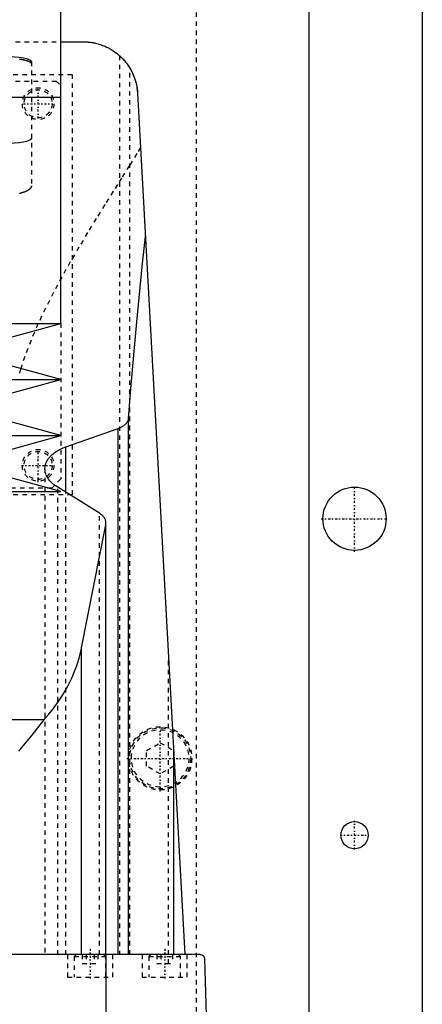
# Model space of a CAD drawing. Extents: x -125 to 125, y -123 to 447.
# Tile 8 of 9: x 36 to 125, y 106 to 323. Entities that reach past the tile are written whole.
import ezdxf

# ---------------------------------------------------------------- set-up
doc = ezdxf.new("R2010")
doc.units = 0
doc.linetypes.add('CENTER', pattern=[1.5, 0.45, -0.5, 0.05, -0.5])
doc.linetypes.add('DASHED', pattern=[2, 1, -1])
for name, color, linetype in [('AM_0', 7, 'CONTINUOUS'), ('AM_3', 7, 'DASHED'), ('AM_7', 7, 'CENTER')]:
    doc.layers.add(name, color=color, linetype=linetype)

msp = doc.modelspace()

# ---------------------------------------------------------------- linework, layer by layer
at = {"layer": 'AM_0', "color": 7, "linetype": 'CONTINUOUS'}
for p, q in [((125, 383), (125, 53)), ((100, 25), (100, 363)), ((45, 306.25), (45, 356.3)), ((45, 318.5), (50, 318.5)), ((61.98, 307.16), (72.48, 116.6)), ((-45, 306.25), (45, 306.25)), ((45, 256.2), (45, 306.25)), ((-45, 256.2), (45, 256.2)), ((22.5, 250), (45, 256.2)), ((45, 243.8), (22.5, 250)), ((-45, 243.8), (45, 243.8)), ((22.5, 237.6), (45, 243.8)), ((45, 231.4), (22.5, 237.6)), ((60, 116.6), (60, 235.17)), ((-45, 231.4), (45, 231.4)), ((22.5, 225.2), (45, 231.4)), ((46.13, 228.89), (57.68, 232.98)), ((57.68, 116.6), (57.68, 232.98)), ((46.13, 218.85), (46.13, 228.89)), ((45, 219), (22.5, 225.2)), ((-45, 219), (45, 219)), ((53.59, 214.2), (44.32, 219.97)), ((49.57, 184.45), (54.96, 211.64)), ((54.96, 116.6), (54.96, 211.64)), ((55, 116.6), (55, 212.05)), ((49.57, 116.6), (49.57, 184.45)), ((41.3, 168.52), (-41.3, 168.52)), ((70, 116.6), (70, 161.75)), ((70, 116.6), (70, 161.67)), ((75.83, 116.6), (-75.83, 116.6)), ((55.06, 34.5), (55.06, 116.6)), ((76.83, 115.63), (79, 34.5))]:
    msp.add_line(p, q, dxfattribs=at)
for points in [[(50, 318.5, 0), (50.04, 318.5, 0), (50.12, 318.5, 0), (50.2, 318.5, 0), (50.24, 318.5, 0), (50.28, 318.5, 0), (50.36, 318.49, 0), (50.44, 318.49, 0), (50.52, 318.49, 0), (50.6, 318.48, 0), (50.68, 318.48, 0), (50.72, 318.48, 0), (50.76, 318.48, 0), (50.83, 318.47, 0), (50.91, 318.47, 0), (50.99, 318.46, 0), (51.06, 318.45, 0), (51.14, 318.45, 0), (51.18, 318.44, 0), (51.21, 318.44, 0), (51.29, 318.43, 0), (51.36, 318.42, 0), (51.4, 318.42, 0), (51.43, 318.41, 0), (51.5, 318.41, 0), (51.57, 318.4, 0), (51.61, 318.39, 0), (51.64, 318.39, 0), (51.71, 318.38, 0), (51.78, 318.37, 0), (51.84, 318.36, 0), (51.91, 318.35, 0), (51.97, 318.34, 0), (52, 318.33, 0), (52.03, 318.33, 0), (52.09, 318.32, 0), (52.15, 318.31, 0), (52.21, 318.29, 0), (52.27, 318.28, 0), (52.33, 318.27, 0), (52.36, 318.27, 0), (52.38, 318.26, 0), (52.44, 318.25, 0), (52.49, 318.24, 0), (52.67, 318.2, 0), (52.97, 318.13, 0), (53.26, 318.05, 0), (53.39, 318.01, 0), (53.53, 317.97, 0), (53.79, 317.89, 0), (54.03, 317.8, 0), (54.27, 317.71, 0), (54.5, 317.63, 0), (54.72, 317.53, 0), (54.82, 317.49, 0), (54.93, 317.44, 0), (55.13, 317.35, 0), (55.32, 317.26, 0), (55.41, 317.21, 0), (55.93, 316.93, 0), (56.8, 316.39, 0), (57.57, 315.81, 0), (58.25, 315.21, 0), (58.86, 314.59, 0), (59.41, 313.95, 0), (59.66, 313.62, 0), (59.9, 313.28, 0), (60.33, 312.6, 0), (60.71, 311.91, 0), (61.04, 311.19, 0), (61.32, 310.47, 0), (61.55, 309.74, 0), (61.65, 309.37, 0), (61.74, 309.01, 0), (61.87, 308.27, 0), (61.96, 307.53, 0), (61.98, 307.16, 0)], [(58, 315.44, 0), (58, 315.44, 0), (58.02, 315.43, 0), (58.05, 315.4, 0), (58.08, 315.37, 0), (58.11, 315.35, 0), (58.18, 315.28, 0), (58.26, 315.2, 0), (58.37, 315.1, 0), (58.49, 314.99, 0), (58.62, 314.85, 0), (58.69, 314.78, 0), (58.76, 314.7, 0), (58.91, 314.54, 0), (59.07, 314.36, 0), (59.24, 314.16, 0), (59.42, 313.93, 0), (59.61, 313.69, 0), (59.71, 313.56, 0), (59.8, 313.42, 0), (59.99, 313.14, 0), (60.18, 312.86, 0), (60.27, 312.71, 0)], [(60.27, 312.71, 0), (60.35, 312.57, 0), (60.51, 312.29, 0), (60.66, 312, 0), (60.74, 311.86, 0), (60.81, 311.71, 0), (60.95, 311.41, 0), (61.08, 311.11, 0), (61.2, 310.81, 0), (61.31, 310.51, 0), (61.42, 310.2, 0), (61.47, 310.04, 0), (61.51, 309.89, 0), (61.6, 309.57, 0), (61.68, 309.26, 0), (61.75, 308.94, 0), (61.81, 308.62, 0), (61.86, 308.3, 0), (61.89, 308.13, 0), (61.91, 307.97, 0), (61.94, 307.65, 0), (61.97, 307.32, 0), (61.98, 307.16, 0)], [(60, 235.17, 0), (60.6, 242.59, 0), (61.84, 256.58, 0), (63.09, 269.45, 0), (63.73, 275.44, 0)], [(57.68, 232.98, 0), (57.8, 233.03, 0), (58.03, 233.12, 0), (58.24, 233.21, 0), (58.34, 233.26, 0), (58.44, 233.31, 0), (58.63, 233.41, 0), (58.81, 233.52, 0), (58.97, 233.63, 0), (59.13, 233.75, 0), (59.28, 233.88, 0), (59.34, 233.94, 0), (59.41, 234.01, 0), (59.53, 234.14, 0), (59.64, 234.27, 0), (59.73, 234.41, 0), (59.81, 234.55, 0), (59.88, 234.69, 0), (59.9, 234.76, 0), (59.93, 234.83, 0), (59.96, 234.97, 0), (59.99, 235.1, 0), (60, 235.17, 0)], [(41.5, 224.06, 0), (41.5, 224.21, 0), (41.53, 224.51, 0), (41.59, 224.82, 0), (41.63, 224.97, 0), (41.67, 225.13, 0), (41.79, 225.44, 0), (41.94, 225.74, 0), (42.11, 226.05, 0), (42.32, 226.35, 0), (42.56, 226.64, 0), (42.69, 226.78, 0), (42.83, 226.92, 0), (43.12, 227.2, 0), (43.44, 227.46, 0), (43.79, 227.72, 0), (44.16, 227.96, 0), (44.55, 228.18, 0), (44.75, 228.29, 0), (44.96, 228.4, 0), (45.41, 228.6, 0), (45.89, 228.8, 0), (46.13, 228.89, 0)], [(44.32, 219.97, 0), (44.17, 220.06, 0), (43.88, 220.25, 0), (43.61, 220.45, 0), (43.48, 220.56, 0), (43.35, 220.66, 0), (43.1, 220.87, 0), (42.88, 221.09, 0), (42.66, 221.32, 0), (42.47, 221.55, 0), (42.29, 221.78, 0), (42.21, 221.9, 0), (42.13, 222.02, 0), (41.99, 222.26, 0), (41.86, 222.5, 0), (41.76, 222.74, 0), (41.67, 222.98, 0), (41.6, 223.22, 0), (41.58, 223.35, 0), (41.55, 223.47, 0), (41.52, 223.7, 0), (41.5, 223.94, 0), (41.5, 224.06, 0)], [(55, 212.05, 0), (55, 212.11, 0), (54.99, 212.24, 0), (54.97, 212.36, 0), (54.96, 212.43, 0), (54.95, 212.49, 0), (54.92, 212.62, 0), (54.87, 212.75, 0), (54.82, 212.87, 0), (54.76, 213, 0), (54.69, 213.13, 0), (54.65, 213.19, 0), (54.61, 213.25, 0), (54.52, 213.37, 0), (54.42, 213.49, 0), (54.31, 213.61, 0), (54.2, 213.72, 0), (54.08, 213.84, 0), (54.01, 213.89, 0), (53.95, 213.94, 0), (53.81, 214.05, 0), (53.66, 214.15, 0), (53.59, 214.2, 0)], [(54.96, 211.64, 0), (54.97, 211.71, 0), (54.99, 211.85, 0), (55, 211.98, 0), (55, 212.05, 0)], [(41.3, 168.52, 0), (41.66, 168.93, 0), (42.36, 169.75, 0), (43.04, 170.59, 0), (43.36, 171.01, 0), (43.68, 171.44, 0), (44.3, 172.3, 0), (44.89, 173.16, 0), (45.44, 174.04, 0), (45.97, 174.92, 0), (46.46, 175.81, 0), (46.7, 176.26, 0), (46.93, 176.7, 0), (47.36, 177.6, 0), (47.76, 178.51, 0), (48.13, 179.42, 0), (48.47, 180.33, 0), (48.77, 181.24, 0), (48.91, 181.7, 0), (49.04, 182.16, 0), (49.28, 183.08, 0), (49.48, 184, 0), (49.57, 184.45, 0)], [(35.76, 161.61, 0), (36.74, 162.81, 0), (38.64, 165.15, 0), (40.44, 167.42, 0), (41.3, 168.52, 0)], [(75.83, 116.6, 0), (76, 116.59, 0), (76.35, 116.45, 0), (76.55, 116.3, 0), (76.6, 116.24, 0), (76.65, 116.17, 0), (76.68, 116.13, 0), (76.7, 116.09, 0), (76.75, 115.98, 0), (76.78, 115.9, 0), (76.79, 115.87, 0), (76.8, 115.83, 0), (76.81, 115.82, 0), (76.81, 115.8, 0), (76.82, 115.77, 0), (76.82, 115.76, 0), (76.82, 115.76, 0), (76.82, 115.75, 0), (76.82, 115.75, 0), (76.82, 115.74, 0), (76.82, 115.73, 0), (76.82, 115.72, 0), (76.82, 115.71, 0), (76.83, 115.69, 0), (76.83, 115.69, 0), (76.83, 115.68, 0), (76.83, 115.68, 0), (76.83, 115.68, 0), (76.83, 115.68, 0), (76.83, 115.68, 0), (76.83, 115.67, 0), (76.83, 115.67, 0), (76.83, 115.67, 0), (76.83, 115.66, 0), (76.83, 115.66, 0), (76.83, 115.66, 0), (76.83, 115.66, 0), (76.83, 115.66, 0), (76.83, 115.65, 0), (76.83, 115.65, 0), (76.83, 115.65, 0), (76.83, 115.64, 0), (76.83, 115.64, 0), (76.83, 115.64, 0), (76.83, 115.63, 0), (76.83, 115.63, 0), (76.83, 115.63, 0), (76.83, 115.63, 0), (76.83, 115.63, 0), (76.83, 115.63, 0), (76.83, 115.63, 0), (76.83, 115.63, 0), (76.83, 115.63, 0)]]:
    msp.add_polyline3d(points, dxfattribs=at)
for centre, radius in [((110, 213), 7), ((110, 143), 3)]:
    msp.add_circle(centre, radius, dxfattribs=at)
at = {"layer": 'AM_3', "color": 6, "linetype": 'DASHED'}
for p, q in [((75, 68), (75, 380)), ((-45, 318.5), (45, 318.5)), ((38.5, 314.14), (38.5, 286.63)), ((58, 315.44), (58, 116.6)), ((60.27, 116.6), (60.27, 312.71)), ((-47.5, 311.3), (47.5, 311.3)), ((-43, 309.8), (44, 309.8)), ((44, 309.8), (45, 308.8)), ((47.5, 311.3), (47.5, 218.3)), ((45, 256.2), (45, 221.8)), ((41.5, 224.06), (41.5, 116.6)), ((45, 221.8), (43, 219.8)), ((47.5, 218.3), (-47.5, 218.3)), ((43, 219.8), (-43, 219.8)), ((44.32, 116.6), (44.32, 219.97)), ((46.13, 116.6), (46.13, 218.85)), ((53.59, 116.6), (53.59, 214.2)), ((68.87, 114.6), (68.87, 182.23)), ((64, 161.73), (67, 163.46)), ((67, 163.46), (70, 161.73)), ((64, 158.27), (64, 161.73)), ((70, 161.73), (70, 161.67)), ((70, 116.6), (70, 161.71)), ((67, 156.54), (64, 158.27)), ((70, 158.27), (67, 156.54)), ((46.5, 116.6), (46.5, 111.6)), ((48.4, 116.6), (48, 116.2)), ((48, 116.2), (48, 111.6)), ((48, 116.2), (55, 116.2)), ((49.77, 116.6), (49.77, 114.6)), ((50.63, 116.6), (50.63, 114.6)), ((52.37, 116.6), (52.37, 114.6)), ((53.23, 116.6), (53.23, 114.6)), ((55, 116.2), (54.6, 116.6)), ((55, 111.6), (55, 116.2)), ((56.5, 111.6), (56.5, 116.6)), ((63, 116.6), (63, 111.6)), ((64.9, 116.6), (64.5, 116.2)), ((64.5, 116.2), (64.5, 111.6)), ((64.5, 116.2), (71.5, 116.2)), ((66.27, 116.6), (66.27, 114.6)), ((67.13, 116.6), (67.13, 114.6)), ((69.73, 116.6), (69.73, 114.6)), ((71.5, 116.2), (71.1, 116.6)), ((71.5, 111.6), (71.5, 116.2)), ((73, 111.6), (73, 116.6)), ((49.77, 114.6), (53.23, 114.6)), ((66.27, 114.6), (69.73, 114.6)), ((46.5, 111.6), (56.5, 111.6)), ((63, 111.6), (73, 111.6))]:
    msp.add_line(p, q, dxfattribs=at)
for points in [[(38.5, 314.14), (38.38, 314.34), (38.04, 314.54), (37.49, 314.72), (36.74, 314.88), (35.83, 315.01), (34.8, 315.1), (33.67, 315.16), (32.5, 315.18)], [(32.5, 296.08), (33.67, 296.1), (34.8, 296.16), (35.83, 296.26), (36.74, 296.39), (37.49, 296.54), (38.04, 296.72), (38.38, 296.92), (38.5, 297.12)]]:
    msp.add_lwpolyline(points, dxfattribs=at)
for points in [[(35.85, 314.7, 0), (35.92, 314.69, 0), (35.99, 314.68, 0), (36.06, 314.67, 0), (36.13, 314.66, 0), (36.17, 314.65, 0), (36.2, 314.64, 0), (36.27, 314.63, 0), (36.34, 314.62, 0), (36.4, 314.61, 0), (36.47, 314.6, 0), (36.53, 314.59, 0), (36.56, 314.58, 0), (36.59, 314.57, 0), (36.65, 314.56, 0), (36.71, 314.55, 0), (36.74, 314.54, 0), (36.77, 314.54, 0), (36.83, 314.52, 0), (36.89, 314.51, 0), (36.92, 314.51, 0), (36.95, 314.5, 0), (37, 314.49, 0), (37.06, 314.47, 0), (37.12, 314.46, 0), (37.17, 314.44, 0), (37.22, 314.43, 0), (37.25, 314.42, 0), (37.28, 314.42, 0), (37.33, 314.4, 0), (37.38, 314.39, 0), (37.43, 314.37, 0), (37.48, 314.36, 0), (37.53, 314.34, 0), (37.55, 314.33, 0), (37.58, 314.32, 0), (37.62, 314.31, 0), (37.67, 314.29, 0), (37.71, 314.28, 0), (37.76, 314.26, 0), (37.8, 314.24, 0), (37.82, 314.24, 0), (37.84, 314.23, 0), (37.88, 314.21, 0), (37.92, 314.19, 0), (37.95, 314.18, 0), (37.99, 314.16, 0), (38.03, 314.14, 0), (38.04, 314.13, 0), (38.06, 314.12, 0), (38.09, 314.11, 0), (38.12, 314.09, 0), (38.16, 314.07, 0), (38.18, 314.05, 0), (38.21, 314.04, 0), (38.23, 314.03, 0), (38.24, 314.02, 0), (38.26, 314, 0), (38.29, 313.98, 0), (38.3, 313.97, 0), (38.31, 313.96, 0), (38.33, 313.95, 0), (38.35, 313.93, 0), (38.36, 313.92, 0), (38.37, 313.91, 0), (38.39, 313.89, 0), (38.4, 313.87, 0), (38.42, 313.85, 0), (38.43, 313.84, 0), (38.45, 313.82, 0), (38.45, 313.81, 0), (38.46, 313.8, 0), (38.47, 313.78, 0), (38.47, 313.76, 0), (38.48, 313.74, 0), (38.49, 313.73, 0), (38.49, 313.71, 0), (38.49, 313.7, 0), (38.5, 313.69, 0), (38.5, 313.67, 0), (38.5, 313.65, 0), (38.5, 313.64, 0)], [(62.65, 295.09, 0), (61.85, 293.79, 0), (60.18, 291.12, 0), (58.43, 288.34, 0), (57.54, 286.91, 0), (56.63, 285.46, 0), (54.77, 282.49, 0), (52.87, 279.43, 0), (50.95, 276.3, 0), (49.03, 273.09, 0), (47.11, 269.81, 0), (46.16, 268.14, 0), (45.23, 266.46, 0), (43.39, 263.06, 0), (41.63, 259.6, 0), (39.96, 256.08, 0), (38.42, 252.5, 0), (37.04, 248.86, 0), (36.41, 247.01, 0), (36.31, 246.71, 0), (36.12, 246.09, 0), (35.93, 245.46, 0), (35.83, 245.15, 0)], [(38.5, 286.63, 0), (38.5, 286.62, 0), (38.5, 286.59, 0), (38.5, 286.56, 0), (38.49, 286.55, 0), (38.49, 286.53, 0), (38.49, 286.51, 0), (38.48, 286.48, 0), (38.47, 286.45, 0), (38.47, 286.42, 0), (38.46, 286.39, 0), (38.45, 286.38, 0), (38.45, 286.36, 0), (38.43, 286.33, 0), (38.42, 286.3, 0), (38.41, 286.28, 0), (38.39, 286.25, 0), (38.37, 286.22, 0), (38.36, 286.2, 0), (38.35, 286.19, 0), (38.33, 286.16, 0), (38.31, 286.13, 0), (38.3, 286.12, 0), (38.29, 286.1, 0), (38.27, 286.07, 0), (38.24, 286.04, 0), (38.23, 286.03, 0), (38.22, 286.02, 0), (38.19, 285.99, 0), (38.16, 285.96, 0), (38.13, 285.93, 0), (38.1, 285.9, 0), (38.07, 285.87, 0), (38.05, 285.86, 0), (38.03, 285.85, 0), (38, 285.82, 0), (37.96, 285.79, 0), (37.92, 285.76, 0), (37.88, 285.74, 0), (37.85, 285.71, 0), (37.83, 285.7, 0), (37.8, 285.68, 0), (37.76, 285.66, 0), (37.72, 285.63, 0), (37.68, 285.6, 0), (37.63, 285.58, 0), (37.58, 285.55, 0), (37.56, 285.54, 0), (37.54, 285.53, 0), (37.49, 285.5, 0), (37.44, 285.48, 0), (37.39, 285.45, 0), (37.34, 285.43, 0), (37.29, 285.4, 0), (37.26, 285.39, 0), (37.23, 285.38, 0), (37.18, 285.36, 0), (37.13, 285.34, 0), (37.07, 285.31, 0), (37.02, 285.29, 0), (36.96, 285.27, 0), (36.93, 285.26, 0), (36.9, 285.25, 0), (36.84, 285.23, 0), (36.79, 285.21, 0), (36.76, 285.2, 0), (36.73, 285.19, 0), (36.67, 285.16, 0), (36.6, 285.14, 0), (36.57, 285.14, 0), (36.54, 285.13, 0), (36.48, 285.11, 0), (36.41, 285.09, 0), (36.35, 285.07, 0), (36.28, 285.05, 0), (36.22, 285.03, 0), (36.18, 285.02, 0), (36.15, 285.01, 0), (36.08, 284.99, 0), (36.01, 284.98, 0), (35.94, 284.96, 0), (35.86, 284.94, 0)]]:
    msp.add_polyline3d(points, dxfattribs=at)
for centre, radius in [((40, 304.8), 3.5), ((40, 304.8), 3.1), ((40, 224.8), 3.5), ((40, 224.8), 3.1), ((67, 160), 7), ((67, 160), 6.75), ((67, 160), 6.35)]:
    msp.add_circle(centre, radius, dxfattribs=at)
at = {"layer": 'AM_7', "color": 4, "linetype": 'CENTER'}
for p, q in [((40, 301.55), (40, 308.05)), ((36.75, 304.8), (43.25, 304.8)), ((40, 221.12), (40, 228.47)), ((36.33, 224.8), (43.68, 224.8)), ((110, 205.65), (110, 220.35)), ((102.65, 213), (117.35, 213)), ((67, 152.65), (67, 167.35)), ((59.65, 160), (74.35, 160)), ((110, 139.85), (110, 146.15)), ((106.85, 143), (113.15, 143)), ((51.5, 117.9), (51.5, 111.3)), ((68, 117.9), (68, 111.3))]:
    msp.add_line(p, q, dxfattribs=at)

doc.saveas('drawing.dxf')
